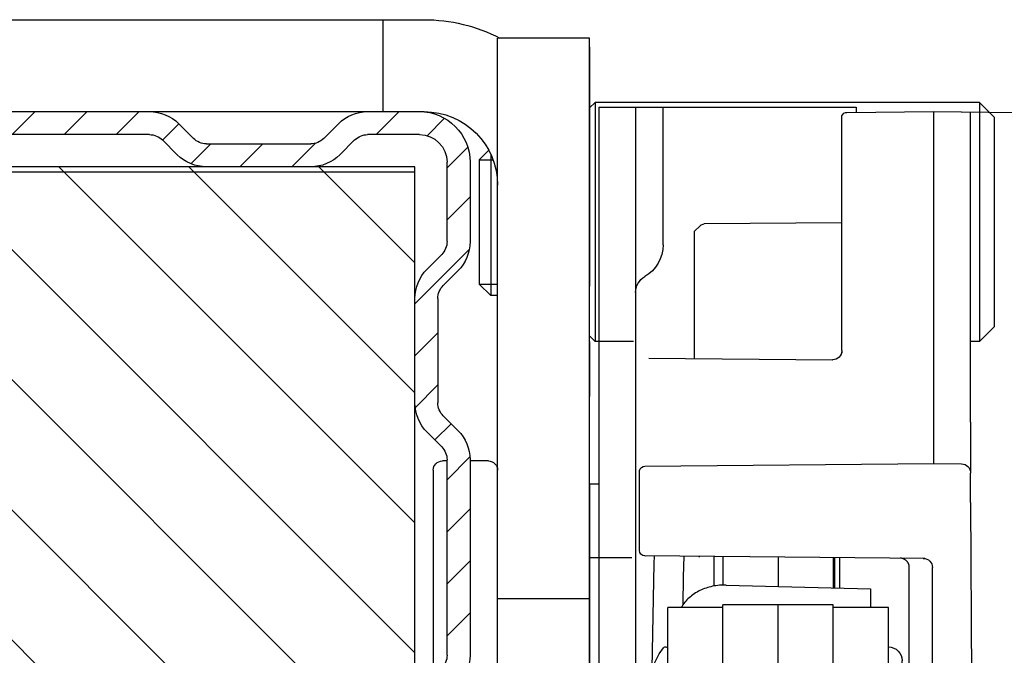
# Model space of a CAD drawing. Header units: millimetres. Extents: x 22865 to 60762, y -18816 to 15611.
# Tile 255 of 256: x 36593.77 to 36599.12, y 5360.25 to 5363.71. Entities that reach past the tile are written whole.
import ezdxf

# ---------------------------------------------------------------- set-up
doc = ezdxf.new("R2010")
doc.units = ezdxf.units.MM
doc.linetypes.add('CENTER_3', pattern=[22, 13, -3, 3, -3])
for name, color, linetype in [('1', 7, 'Continuous'), ('bramy przemyslowe', 5, 'Continuous'), ('BRO0010100220_PBL6', 7, 'Continuous'), ('BRO0010100773_PBL1', 7, 'Continuous'), ('BRO0010100774_PBL7', 7, 'Continuous'), ('BRO0010100815_PBL2', 7, 'Continuous'), ('BRO0010101580_PBL5', 7, 'Continuous'), ('BRO0010101582_PBL12', 7, 'Continuous'), ('BRO0010101584_PBL10', 7, 'Continuous'), ('BRO0010101584_PBL11', 7, 'Continuous'), ('BRO0010101585_ABL4', 7, 'Continuous'), ('BRO0010102185_PBL3', 7, 'Continuous'), ('BRO0010102342_PBL4', 7, 'Continuous'), ('BRO0010102390_PBL0', 7, 'Continuous'), ('BRO0010102615_PBL14', 7, 'Continuous'), ('BRO0010102615_PBL15', 7, 'Continuous'), ('BRO0010102658_PBL8', 7, 'Continuous'), ('DIN_912-M8X20_PBL1', 7, 'Continuous'), ('WYMIARY', 6, 'Continuous'), ('Z3047154_PBL3', 7, 'Continuous')]:
    doc.layers.add(name, color=color, linetype=linetype)
doc.styles.add('1-100', font='simplex.shx', dxfattribs={"width": 0.8, "height": 15})
doc.dimstyles.new('1-100', dxfattribs={"dimscale": 0.5, "dimtxt": 100, "dimasz": 1, "dimexe": 0.18, "dimexo": 0.0625, "dimgap": 5, "dimtad": 1, "dimdec": 1, "dimzin": 0, "dimdsep": 46, "dimtxsty": '1-100', "dimblk1": 'K', "dimblk2": 'K', "dimsah": 1, "dimcen": 0.09, "dimse1": 1, "dimse2": 1, "dimadec": 0, "dimazin": 0, "dimtfac": 1, "dimtdec": 1, "dimtofl": 0, "dimtmove": 0, "dimatfit": 3, "dimldrblk": 'K', "dimfxl": 0, "dimtolj": 1, "dimtzin": 0, "dimarcsym": 0})

# ---------------------------------------------------------------- blocks, each defined once
blk = doc.blocks.new('K')
for p, q in [((0, -19.11411989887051), (0, 19.11411989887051)), ((-19.11411989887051, 0), (19.11411989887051, 0))]:
    blk.add_line(p, q)
blk.add_circle((0, 0), 2.016107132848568)
blk = doc.blocks.new('*D791')
at = {"layer": 'WYMIARY', "color": 0, "lineweight": -2}
blk.add_line((36244.71645047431, 5384.614779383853), (36593.71645047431, 5384.614779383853), dxfattribs=at)
at = {"layer": 'WYMIARY', "color": 0, "linetype": 'ByBlock', "lineweight": -2, "xscale": 0.5, "yscale": 0.5, "zscale": 0.5, "rotation": 180}
blk.add_blockref('K', (36244.21645047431, 5384.614779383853), dxfattribs=at)
at = {"layer": 'WYMIARY', "color": 0, "linetype": 'ByBlock', "lineweight": -2, "xscale": 0.5, "yscale": 0.5, "zscale": 0.5}
blk.add_blockref('K', (36594.21645047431, 5384.614779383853), dxfattribs=at)
at = {"layer": 'WYMIARY', "color": 0, "insert": (36390.6051721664, 5394.614779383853), "char_height": 15, "attachment_point": 5, "style": '1-100'}
blk.add_mtext('\\A1;350.0', dxfattribs=at)
blk = doc.blocks.new('AS001-Aufsetzstück', base_point=(8795.809777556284, 7791.250453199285))
at = {"layer": 'BRO0010102185_PBL3', "color": 2, "linetype": 'Continuous'}
for p, q in [((9043.19311511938, 6887.916285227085), (8984.19311511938, 6887.916285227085)), ((8986.409929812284, 6882.916285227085), (8986.409929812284, 6887.916285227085)), ((8975.19311511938, 6886.916285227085), (8980.19311511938, 6886.916285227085)), ((8975.19311511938, 6834.416285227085), (8975.19311511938, 6886.916285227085)), ((8980.19311511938, 6834.416285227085), (8980.19311511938, 6886.916285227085)), ((9043.19311511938, 6882.916285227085), (8984.19311511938, 6882.916285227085)), ((8975.19311511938, 6856.416285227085), (8980.19311511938, 6856.416285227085))]:
    blk.add_line(p, q, dxfattribs=at)
for radius, end in [(9, 117.2218212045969), (4, 180)]:
    blk.add_arc((8984.19311511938, 6878.916285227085), radius, 90, end, dxfattribs=at)
at = {"layer": 'BRO0010102342_PBL4', "color": 2, "linetype": 'Continuous'}
for p, q in [((8980.69311511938, 6863.916285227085), (8981.69311511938, 6863.916285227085)), ((8982.94311511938, 6863.916285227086), (8983.19311511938, 6863.916285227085)), ((8983.69311511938, 6863.416151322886), (8983.69311511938, 6852.184085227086)), ((8975.19311511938, 6858.666285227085), (8972.89264453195, 6858.666285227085))]:
    blk.add_line(p, q, dxfattribs=at)
for centre, start, end in [((8980.69311511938, 6863.416285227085), 90, 180), ((8983.19311511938, 6863.416285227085), 0, 90)]:
    blk.add_arc(centre, 0.5, start, end, dxfattribs=at)
at = {"layer": 'BRO0010102390_PBL0', "color": 2, "linetype": 'CENTER_3'}
blk.add_line((8975.19311511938, 6886.416285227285), (8975.19311511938, 6867.416285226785), dxfattribs=at)
at = {"layer": 'BRO0010102390_PBL0', "color": 2, "linetype": 'Continuous'}
for p, q in [((8964.586892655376, 6883.416285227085), (8974.893115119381, 6883.416285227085)), ((8974.893115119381, 6883.416285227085), (8974.893115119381, 6870.416285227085)), ((8974.89311512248, 6883.416285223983), (8975.193115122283, 6883.116285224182)), ((8972.807920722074, 6870.416285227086), (8974.893115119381, 6870.416285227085)), ((8974.89311512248, 6870.416285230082), (8975.193115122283, 6870.716285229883))]:
    blk.add_line(p, q, dxfattribs=at)
at = {"layer": 'DIN_912-M8X20_PBL1', "color": 2, "linetype": 'Continuous'}
for p, q in [((8953.193115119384, 6882.616285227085), (8953.993115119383, 6883.416285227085)), ((8953.993115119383, 6883.416285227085), (8953.993115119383, 6870.416285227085)), ((8953.993115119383, 6883.416285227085), (8964.586892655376, 6883.416285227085)), ((8953.193115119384, 6882.616285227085), (8953.193115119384, 6871.216285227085)), ((8980.56811511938, 6880.606211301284), (8980.56811511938, 6872.916285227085)), ((8981.19311511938, 6880.291285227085), (8980.671548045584, 6880.812852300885)), ((8981.19311511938, 6880.291285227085), (8980.438631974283, 6880.291285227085)), ((8981.19311511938, 6880.291285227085), (8981.19311511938, 6873.541285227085)), ((8981.19311511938, 6873.541285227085), (8980.19311511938, 6873.541285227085)), ((8981.19311511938, 6873.541285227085), (8980.56811511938, 6872.916285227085)), ((8980.19311511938, 6872.916285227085), (8980.56811511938, 6872.916285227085)), ((8953.193115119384, 6871.216285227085), (8953.993115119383, 6870.416285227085)), ((8953.993115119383, 6870.416285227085), (8954.472087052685, 6870.416285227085))]:
    blk.add_line(p, q, dxfattribs=at)
blk = doc.blocks.new('Fangvorrichtung-L_feste-Rolle', base_point=(3261.923091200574, 8217.323791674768))
at = {"layer": '1', "color": 2, "linetype": 'Continuous'}
for p, q in [((3474.345640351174, 7596.597885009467), (3474.345640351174, 7589.693527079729)), ((3459.327602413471, 7586.625206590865), (3459.319907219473, 7587.353501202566)), ((3461.395934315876, 7565.612138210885), (3461.395934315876, 7578.327828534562)), ((3463.492728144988, 7550.143040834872), (3463.339538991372, 7550.141703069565))]:
    blk.add_line(p, q, dxfattribs=at)
blk.add_arc((3457.187277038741, 7553.128598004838), 0.4649686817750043, 81.56627017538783, 202.6024370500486, dxfattribs=at)
at = {"layer": 'BRO0010100220_PBL6', "color": 2, "linetype": 'Continuous'}
for p, q in [((3466.440935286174, 7577.218726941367), (3466.440935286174, 7578.867428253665)), ((3461.940935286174, 7547.923484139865), (3461.940935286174, 7550.130771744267)), ((3466.440935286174, 7547.923484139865), (3466.440935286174, 7549.359165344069)), ((3462.240935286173, 7547.623484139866), (3466.140935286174, 7547.623484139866))]:
    blk.add_line(p, q, dxfattribs=at)
for centre, radius, start, end in [((3462.240935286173, 7547.923484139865), 0.2999999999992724, 180, 270), ((3466.140935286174, 7547.923484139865), 0.2999999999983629, 270, 0)]:
    blk.add_arc(centre, radius, start, end, dxfattribs=at)
at = {"layer": 'BRO0010100773_PBL1', "color": 2, "linetype": 'Continuous'}
for p, q in [((3465.540935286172, 7603.373484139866), (3465.540935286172, 7603.086772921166)), ((3479.540935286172, 7603.373484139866), (3465.540935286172, 7603.373484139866)), ((3476.040935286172, 7595.884170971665), (3476.040935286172, 7603.373484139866)), ((3477.540935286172, 7603.373484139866), (3477.540935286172, 7563.623484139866)), ((3479.540935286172, 7603.373484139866), (3479.540935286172, 7550.976331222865)), ((3473.290935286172, 7578.927205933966), (3473.290935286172, 7577.317457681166)), ((3479.540935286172, 7563.623484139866), (3467.540935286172, 7563.623484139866)), ((3478.250588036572, 7559.178518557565), (3479.033260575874, 7559.966335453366)), ((3462.540935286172, 7558.623484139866), (3462.540935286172, 7551.225246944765)), ((3477.64650809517, 7554.897385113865), (3477.646520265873, 7557.635549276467)), ((3479.54093535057, 7554.555527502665), (3479.540935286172, 7555.262806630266)), ((3477.977358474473, 7553.908143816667), (3477.977691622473, 7553.907982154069)), ((3478.540935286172, 7553.873484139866), (3478.032585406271, 7553.873484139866)), ((3484.818852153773, 7553.608250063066), (3480.799805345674, 7552.531349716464)), ((3484.818852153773, 7553.608250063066), (3485.336490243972, 7551.676398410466)), ((3485.336490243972, 7551.676398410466), (3479.540935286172, 7550.123484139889)), ((3479.540935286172, 7550.614635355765), (3479.540935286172, 7550.123484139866)), ((3464.094477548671, 7550.001846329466), (3475.089994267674, 7548.557548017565)), ((3479.005036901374, 7550.123484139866), (3479.540935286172, 7550.123484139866))]:
    blk.add_line(p, q, dxfattribs=at)
for points in [[(3479.033216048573, 7559.966290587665), (3479.165572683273, 7560.113299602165), (3479.276371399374, 7560.264583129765), (3479.365394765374, 7560.416833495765), (3479.435139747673, 7560.570831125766), (3479.486950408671, 7560.726947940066), (3479.521311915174, 7560.884420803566), (3479.538634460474, 7561.043134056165), (3479.540934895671, 7561.125215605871)], [(3477.657204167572, 7557.980848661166), (3477.661425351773, 7558.034874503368), (3477.678143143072, 7558.156620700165), (3477.705194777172, 7558.279154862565), (3477.742462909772, 7558.400909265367), (3477.789485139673, 7558.520612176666), (3477.845489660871, 7558.637179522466), (3477.909126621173, 7558.74916504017), (3477.979392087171, 7558.856312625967), (3478.054884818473, 7558.957944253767), (3478.134375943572, 7559.053808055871), (3478.216617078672, 7559.143693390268), (3478.250710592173, 7559.178642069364)], [(3477.646520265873, 7557.635549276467), (3477.647305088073, 7557.721125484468), (3477.649308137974, 7557.806465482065), (3477.652521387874, 7557.891553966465), (3477.657203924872, 7557.980844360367)], [(3477.977358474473, 7553.908143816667), (3477.976538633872, 7553.908597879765), (3477.967898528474, 7553.914096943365), (3477.950814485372, 7553.927335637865), (3477.927205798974, 7553.949366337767), (3477.898811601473, 7553.980909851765), (3477.867236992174, 7554.022410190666), (3477.834024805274, 7554.073996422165), (3477.800518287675, 7554.135690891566), (3477.767986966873, 7554.207283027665), (3477.737478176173, 7554.288652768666), (3477.709997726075, 7554.379529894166), (3477.686412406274, 7554.479741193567), (3477.667577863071, 7554.589036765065), (3477.65429068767, 7554.707204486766), (3477.647351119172, 7554.834049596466), (3477.646508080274, 7554.897324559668)], [(3478.060504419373, 7553.873730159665), (3478.057097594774, 7553.874813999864), (3478.033609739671, 7553.883281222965), (3477.999645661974, 7553.897672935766), (3477.977691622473, 7553.907982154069)], [(3479.545671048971, 7553.400058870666), (3479.54206969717, 7553.449645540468), (3479.540935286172, 7553.497261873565)], [(3480.799805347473, 7552.531349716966), (3480.754036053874, 7552.520232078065), (3480.685573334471, 7552.507777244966), (3480.616989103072, 7552.500158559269), (3480.557255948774, 7552.49739517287)]]:
    blk.add_lwpolyline(points, dxfattribs=at)
for centre, radius, start, end in [((3478.040935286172, 7595.884147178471), 2, 180, 240.0000000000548), ((3476.540935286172, 7593.286070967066), 1, 0, 60.00000000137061), ((3467.540935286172, 7558.623484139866), 5, 90, 180), ((3476.540935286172, 7564.087585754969), 1.000000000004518, 332.318671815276, 0), ((3478.032572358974, 7553.058024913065), 0.8154592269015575, 88.04179928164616, 89.99908327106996), ((3478.540935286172, 7552.873484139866), 1, 0, 90), ((3480.540935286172, 7553.497261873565), 1, 180, 284.9999999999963), ((3480.540935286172, 7553.497261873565), 0.9999999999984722, 267.9373187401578, 273.3333333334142), ((3481.236496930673, 7550.858297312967), 1.728668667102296, 110.4718996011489, 112.5268347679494), ((3481.260617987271, 7550.793436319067), 1.797869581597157, 107.5312585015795, 110.4691162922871), ((3480.540935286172, 7553.497261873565), 1.000000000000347, 278.3810659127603, 278.8377023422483), ((3480.815884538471, 7552.201204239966), 0.3215232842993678, 106.1949395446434, 107.5276215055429), ((3476.189779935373, 7556.945239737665), 8.459485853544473, 262.530049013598, 265.6010792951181), ((3475.779601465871, 7551.624449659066), 3.122909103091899, 265.6169357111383, 277.850182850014)]:
    blk.add_arc(centre, radius, start, end, dxfattribs=at)
for points in [[(3480.574216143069, 7552.45506890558), (3480.462867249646, 7552.403918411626), (3480.355639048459, 7552.34443417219), (3480.259094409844, 7552.280797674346), (3480.167952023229, 7552.20978941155), (3480.088899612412, 7552.137507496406), (3480.014712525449, 7552.060104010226), (3479.9504619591, 7551.98510303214), (3479.891314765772, 7551.906151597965)], [(3480.756760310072, 7552.517728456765), (3480.741432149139, 7552.514050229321), (3480.726209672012, 7552.509968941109)], [(3480.895396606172, 7552.556963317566), (3480.82662102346, 7552.535485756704), (3480.756760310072, 7552.517728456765)], [(3479.891314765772, 7551.906151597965), (3479.819192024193, 7551.792691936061), (3479.755876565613, 7551.674009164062), (3479.705622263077, 7551.561179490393), (3479.662300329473, 7551.445556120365)], [(3479.662300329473, 7551.445556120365), (3479.640026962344, 7551.377311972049), (3479.619846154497, 7551.308402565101), (3479.574731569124, 7551.11658219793), (3479.543546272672, 7550.922014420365)], [(3463.23520017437, 7550.251115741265), (3463.083235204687, 7550.335560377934), (3462.941193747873, 7550.436069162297), (3462.823524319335, 7550.54312208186), (3462.721543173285, 7550.665015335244), (3462.643607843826, 7550.792946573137), (3462.586336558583, 7550.931406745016), (3462.552200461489, 7551.076700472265), (3462.540935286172, 7551.225246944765)], [(3479.005036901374, 7550.123484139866), (3479.064963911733, 7550.209956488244), (3479.123483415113, 7550.297390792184), (3479.175825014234, 7550.378375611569), (3479.226873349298, 7550.460179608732), (3479.271040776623, 7550.533453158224), (3479.31411579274, 7550.607376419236), (3479.349899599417, 7550.670794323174), (3479.384894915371, 7550.734642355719), (3479.412459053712, 7550.786186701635), (3479.439667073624, 7550.837940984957), (3479.459587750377, 7550.87607743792), (3479.479770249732, 7550.914026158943), (3479.487221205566, 7550.92762083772), (3479.494938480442, 7550.941116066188), (3479.500942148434, 7550.951011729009), (3479.507237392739, 7550.960606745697), (3479.511705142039, 7550.966681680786), (3479.516990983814, 7550.972377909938), (3479.520519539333, 7550.97510979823), (3479.524528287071, 7550.976329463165)], [(3479.524528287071, 7550.976329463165), (3479.528415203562, 7550.974499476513), (3479.531179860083, 7550.970537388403), (3479.532664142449, 7550.966900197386), (3479.533635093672, 7550.963280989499), (3479.534703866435, 7550.958254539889), (3479.535605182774, 7550.953122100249), (3479.53734973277, 7550.938652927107), (3479.5383395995, 7550.92417118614), (3479.539249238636, 7550.904035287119), (3479.5398629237, 7550.883865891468), (3479.540712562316, 7550.827000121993), (3479.540867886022, 7550.770147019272), (3479.5409148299, 7550.692393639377), (3479.540935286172, 7550.614635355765)], [(3464.094477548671, 7550.001846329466), (3463.864679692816, 7550.040442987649), (3463.638292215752, 7550.096374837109), (3463.433196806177, 7550.16488879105), (3463.23520017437, 7550.251115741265)], [(3476.206138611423, 7548.53080660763), (3476.632927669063, 7548.609649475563), (3477.05098723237, 7548.727634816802), (3477.445436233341, 7548.880405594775), (3477.823009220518, 7549.070761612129), (3478.166390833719, 7549.289736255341), (3478.484997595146, 7549.543640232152), (3478.761814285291, 7549.818924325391), (3479.005036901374, 7550.123484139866)]]:
    blk.add_spline(points, degree=3, dxfattribs=at)
at = {"layer": 'BRO0010100774_PBL7', "color": 2, "linetype": 'Continuous'}
for p, q in [((3459.814872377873, 7603.109250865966), (3456.916058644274, 7603.083826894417)), ((3456.916058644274, 7553.501724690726), (3456.916058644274, 7603.083826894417)), ((3459.319907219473, 7587.353501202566), (3459.319907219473, 7603.105904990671)), ((3461.334267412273, 7603.123484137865), (3459.829911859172, 7603.110355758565)), ((3461.334267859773, 7603.123484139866), (3459.829912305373, 7603.110355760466)), ((3461.318256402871, 7583.982675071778), (3461.318256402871, 7603.12362363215)), ((3466.044895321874, 7603.082445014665), (3461.334267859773, 7603.123484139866)), ((3466.319322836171, 7590.127866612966), (3466.319322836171, 7602.897534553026)), ((3466.323413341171, 7597.080810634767), (3473.80634821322, 7597.015507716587)), ((3474.015897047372, 7596.927631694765), (3474.345640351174, 7596.597885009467)), ((3466.823706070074, 7589.627885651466), (3466.819257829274, 7589.627866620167)), ((3476.815207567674, 7589.715078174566), (3466.823706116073, 7589.627885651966)), ((3459.327915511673, 7586.241962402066), (3459.327602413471, 7586.625206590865)), ((3459.327912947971, 7586.241962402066), (3459.326433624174, 7583.545971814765)), ((3461.31921710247, 7583.982666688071), (3459.814903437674, 7583.969538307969)), ((3477.034955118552, 7583.845520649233), (3461.31921710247, 7583.982666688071)), ((3459.319907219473, 7583.448652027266), (3459.319907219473, 7583.470192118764)), ((3459.317449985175, 7581.874739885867), (3459.249134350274, 7565.313819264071)), ((3461.809870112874, 7578.827809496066), (3477.036805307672, 7578.960518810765)), ((3474.107585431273, 7578.934338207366), (3474.040022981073, 7578.934338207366)), ((3477.036805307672, 7578.960518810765), (3477.016773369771, 7578.960518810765)), ((3459.249134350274, 7565.313819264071), (3459.248083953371, 7565.200867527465)), ((3459.735492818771, 7565.610355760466), (3461.239842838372, 7565.623484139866)), ((3461.239842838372, 7565.623484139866), (3473.91558418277, 7565.512864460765)), ((3474.126940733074, 7565.423148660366), (3474.131920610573, 7565.423148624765)), ((3474.45877716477, 7565.09053527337), (3474.131920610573, 7565.423148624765)), ((3474.458796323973, 7565.090525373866), (3474.13195320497, 7565.423132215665)), ((3459.236298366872, 7564.848465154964), (3459.23415209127, 7564.259597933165)), ((3459.238669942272, 7565.067011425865), (3459.236298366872, 7564.848465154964)), ((3459.239052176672, 7565.093711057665), (3459.238669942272, 7565.067011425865)), ((3459.239307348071, 7565.106727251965), (3459.239052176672, 7565.093711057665)), ((3459.239507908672, 7565.114717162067), (3459.239307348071, 7565.106727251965)), ((3459.239770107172, 7565.122903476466), (3459.239507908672, 7565.114717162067)), ((3474.545390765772, 7564.871290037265), (3474.54524136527, 7564.877679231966)), ((3474.545663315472, 7564.856048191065), (3474.545390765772, 7564.871290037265)), ((3474.54599090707, 7564.830803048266), (3474.545663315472, 7564.856048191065)), ((3474.546649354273, 7564.753999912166), (3474.54599090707, 7564.830803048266)), ((3474.549729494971, 7563.765841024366), (3474.546649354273, 7564.753999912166)), ((3459.23415209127, 7564.259597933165), (3459.253895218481, 7550.60876053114)), ((3474.549729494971, 7563.765841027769), (3474.549728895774, 7563.765090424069)), ((3474.550039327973, 7563.623551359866), (3474.549728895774, 7563.765090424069)), ((3459.249560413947, 7553.605940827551), (3457.255471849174, 7553.588538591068)), ((3456.758020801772, 7552.949894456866), (3456.756345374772, 7552.411310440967)), ((3456.756345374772, 7552.411310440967), (3456.758326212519, 7550.084230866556)), ((3463.339538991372, 7550.141703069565), (3456.758326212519, 7550.084230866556))]:
    blk.add_line(p, q, dxfattribs=at)
for points in [[(3462.655850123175, 7578.35750460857), (3462.655881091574, 7578.358583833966), (3462.655963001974, 7578.360921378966), (3462.656133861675, 7578.364839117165), (3462.656450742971, 7578.370599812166), (3462.656992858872, 7578.378371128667), (3462.65790082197, 7578.388609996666), (3462.659254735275, 7578.400717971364), (3462.661158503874, 7578.414458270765), (3462.663652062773, 7578.429274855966), (3462.666709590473, 7578.444558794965), (3462.670384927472, 7578.460307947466), (3462.674687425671, 7578.476346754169), (3462.679640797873, 7578.492605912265), (3462.685245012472, 7578.508965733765), (3462.691526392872, 7578.525406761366), (3462.698500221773, 7578.541880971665), (3462.706182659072, 7578.558348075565), (3462.714586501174, 7578.574764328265), (3462.723721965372, 7578.591085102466), (3462.733596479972, 7578.607264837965)], [(3462.733596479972, 7578.607264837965), (3462.744214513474, 7578.62325713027), (3462.75557756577, 7578.639015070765), (3462.767683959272, 7578.654491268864), (3462.780528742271, 7578.669638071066), (3462.794104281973, 7578.684408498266), (3462.808399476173, 7578.698755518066), (3462.823400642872, 7578.712633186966), (3462.839090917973, 7578.725996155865), (3462.855449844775, 7578.738799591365), (3462.872453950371, 7578.750999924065), (3462.890076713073, 7578.762554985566), (3462.908288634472, 7578.773424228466), (3462.927057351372, 7578.783568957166), (3462.946347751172, 7578.792952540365), (3462.966122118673, 7578.801540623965), (3462.98634029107, 7578.809301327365), (3463.006959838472, 7578.816205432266), (3463.027936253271, 7578.822226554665), (3463.049223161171, 7578.827341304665)], [(3463.049223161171, 7578.827341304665), (3463.070772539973, 7578.831529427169), (3463.092534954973, 7578.834773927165), (3463.114459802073, 7578.837061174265)], [(3463.114459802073, 7578.837061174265), (3463.136495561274, 7578.838380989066), (3463.151000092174, 7578.838718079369)], [(3459.735492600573, 7565.610355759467), (3459.728844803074, 7565.610253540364), (3459.702381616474, 7565.608968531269), (3459.676212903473, 7565.606307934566), (3459.650413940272, 7565.602310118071), (3459.625056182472, 7565.597017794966), (3459.600207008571, 7565.590477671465), (3459.575929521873, 7565.582740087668), (3459.552282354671, 7565.573858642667), (3459.529319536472, 7565.563889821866), (3459.507090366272, 7565.552892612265), (3459.485639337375, 7565.540928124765), (3459.465006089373, 7565.528059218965), (3459.445225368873, 7565.514350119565), (3459.426327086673, 7565.499866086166), (3459.408336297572, 7565.484673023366), (3459.391273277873, 7565.468837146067), (3459.375153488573, 7565.452424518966), (3459.359988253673, 7565.435501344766), (3459.345784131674, 7565.418132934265), (3459.332543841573, 7565.400384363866), (3459.320265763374, 7565.382319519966), (3459.308943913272, 7565.364000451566), (3459.298572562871, 7565.345495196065), (3459.28912619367, 7565.326839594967), (3459.280563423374, 7565.308027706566), (3459.272920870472, 7565.289233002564), (3459.266194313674, 7565.270581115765), (3459.260372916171, 7565.252222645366), (3459.255430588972, 7565.234314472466), (3459.251312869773, 7565.216957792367), (3459.247936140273, 7565.200130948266), (3459.245302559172, 7565.184317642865), (3459.243335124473, 7565.169792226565), (3459.241961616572, 7565.157085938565), (3459.241096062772, 7565.146993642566), (3459.240539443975, 7565.138878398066), (3459.240188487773, 7565.132586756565), (3459.239950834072, 7565.127476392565), (3459.239770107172, 7565.122903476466)], [(3474.032578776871, 7565.490114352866), (3473.995618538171, 7565.502648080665), (3473.957312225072, 7565.510282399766), (3473.920567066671, 7565.512864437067)], [(3474.13195337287, 7565.423132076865), (3474.100004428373, 7565.451327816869), (3474.067568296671, 7565.472907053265), (3474.032578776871, 7565.490114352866)], [(3474.54524136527, 7564.877679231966), (3474.545066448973, 7564.883682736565), (3474.544959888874, 7564.886704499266), (3474.54482250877, 7564.890053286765), (3474.544636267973, 7564.893863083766), (3474.544346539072, 7564.898689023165), (3474.543854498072, 7564.905126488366), (3474.543039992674, 7564.913318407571), (3474.541678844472, 7564.923778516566), (3474.539620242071, 7564.935987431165), (3474.53671093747, 7564.949599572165), (3474.532790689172, 7564.964390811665), (3474.527730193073, 7564.980082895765), (3474.521450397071, 7564.996349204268), (3474.513935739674, 7565.012836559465), (3474.505163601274, 7565.029324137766), (3474.495168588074, 7565.045559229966), (3474.484015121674, 7565.061322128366), (3474.471808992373, 7565.076406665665), (3474.458796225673, 7565.090525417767)]]:
    blk.add_lwpolyline(points, dxfattribs=at)
for centre, radius, start, end in [((3466.042260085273, 7602.782440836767), 0.3000172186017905, 22.55832458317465, 89.49672682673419), ((3473.803729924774, 7596.71548311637), 0.3000360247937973, 44.99721786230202, 89.49999743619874), ((3466.819332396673, 7590.127876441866), 0.5000095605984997, 180.0011262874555, 269.9914543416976), ((3466.823394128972, 7590.127845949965), 0.4999813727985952, 179.9976321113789, 270.000004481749), ((3459.819141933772, 7583.470321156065), 0.4992331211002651, 90.48643406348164, 180.0876605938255), ((2988.947159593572, 7583.395326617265), 470.3727532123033, 359.8145284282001, 0.006495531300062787), ((3477.025568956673, 7583.545555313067), 0.3001121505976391, 12.55068660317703, 88.2077527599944), ((2250.277848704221, 7577.632194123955), 1227.055225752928, 0.07680452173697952, 0.2791631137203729), ((3477.034170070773, 7579.260522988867), 0.3000172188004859, 270.5032732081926, 359.997020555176), ((3461.895924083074, 7578.327830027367), 0.4999897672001, 90.51115822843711, 180.0001710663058), ((3463.155322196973, 7578.343638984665), 0.4950979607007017, 90.50016845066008, 91.19838706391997), ((3474.104996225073, 7579.230506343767), 0.2961794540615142, 270.5008871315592, 271.9843434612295), ((3473.912983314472, 7565.212917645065), 0.2999580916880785, 44.49668196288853, 89.50319511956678), ((3473.918317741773, 7565.213914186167), 0.2989004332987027, 44.51639742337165, 89.48504204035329), ((3459.704482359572, 7564.924990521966), 0.4674762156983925, 172.3215359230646, 179.263083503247), ((3474.243536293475, 7564.879307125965), 0.3015724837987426, 29.66897744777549, 44.46090958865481), ((3474.245145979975, 7564.880405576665), 0.2996304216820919, 14.61969254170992, 29.63828298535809), ((3474.243236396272, 7564.880060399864), 0.3015653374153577, 0.03839667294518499, 14.59157679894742), ((3459.751800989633, 7550.610871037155), 0.4979097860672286, 180.2498415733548, 269.7254346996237)]:
    blk.add_arc(centre, radius, start, end, dxfattribs=at)
for points in [[(3466.703883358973, 7577.226776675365), (3466.70452832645, 7577.451046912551), (3466.705210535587, 7577.675317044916), (3466.707235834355, 7578.272933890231), (3466.709647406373, 7578.870549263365)], [(3462.654459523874, 7565.610131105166), (3462.653655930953, 7567.21533103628), (3462.653202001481, 7568.820531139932), (3462.653872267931, 7573.590046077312), (3462.657754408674, 7578.359559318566)], [(3474.544801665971, 7564.880262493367), (3474.544940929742, 7564.880092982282), (3474.544925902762, 7564.879719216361), (3474.544938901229, 7564.878788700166), (3474.545050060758, 7564.878073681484), (3474.545150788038, 7564.876761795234), (3474.545174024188, 7564.875330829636), (3474.54522514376, 7564.873385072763), (3474.545297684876, 7564.871494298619), (3474.545449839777, 7564.866049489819), (3474.545543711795, 7564.860546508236), (3474.545667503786, 7564.852888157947), (3474.545787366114, 7564.845254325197), (3474.545917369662, 7564.835466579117), (3474.546027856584, 7564.825669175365), (3474.546150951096, 7564.813759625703), (3474.546264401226, 7564.801853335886), (3474.546385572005, 7564.787867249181), (3474.54649623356, 7564.773879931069), (3474.546613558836, 7564.757863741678), (3474.546722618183, 7564.74184789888), (3474.546954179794, 7564.703942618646), (3474.547156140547, 7564.666036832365), (3474.547369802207, 7564.620706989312), (3474.547559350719, 7564.575377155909), (3474.547753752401, 7564.523204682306), (3474.547927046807, 7564.471032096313), (3474.548100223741, 7564.412692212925), (3474.54825461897, 7564.354352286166)]]:
    blk.add_spline(points, degree=3, dxfattribs=at)
at = {"layer": 'BRO0010100815_PBL2', "color": 2, "linetype": 'Continuous'}
for p, q in [((3480.040935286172, 7582.873484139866), (3479.540935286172, 7582.873484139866)), ((3480.040935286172, 7582.873261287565), (3480.040935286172, 7557.373706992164)), ((3480.040935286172, 7557.373484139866), (3479.540935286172, 7557.373484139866))]:
    blk.add_line(p, q, dxfattribs=at)
at = {"layer": 'BRO0010101580_PBL5', "color": 2, "linetype": 'Continuous'}
for p, q in [((3463.790935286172, 7576.156447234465), (3466.790935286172, 7576.156447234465)), ((3463.790935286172, 7565.601221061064), (3463.790935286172, 7576.156390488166)), ((3465.790935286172, 7549.359165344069), (3466.790935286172, 7549.359165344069))]:
    blk.add_line(p, q, dxfattribs=at)
blk.add_arc((3465.790935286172, 7551.359165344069), 2.000000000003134, 224.129740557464, 270, dxfattribs=at)
at = {"layer": 'BRO0010101582_PBL12', "color": 2, "linetype": 'Continuous'}
for p, q in [((3472.790935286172, 7576.156447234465), (3475.790935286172, 7576.156447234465)), ((3475.790935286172, 7564.934742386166), (3475.790935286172, 7576.156390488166)), ((3474.543617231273, 7564.907512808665), (3475.790935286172, 7564.907512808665)), ((3475.790935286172, 7563.623484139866), (3475.790935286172, 7564.907423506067))]:
    blk.add_line(p, q, dxfattribs=at)
at = {"layer": 'BRO0010101584_PBL10', "color": 2, "linetype": 'Continuous'}
for p, q in [((3469.790935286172, 7578.896662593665), (3469.790935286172, 7577.302942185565)), ((3472.790935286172, 7578.922842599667), (3472.790935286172, 7577.372684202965)), ((3469.790935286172, 7576.298955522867), (3472.790935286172, 7576.298955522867)), ((3469.790935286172, 7565.548859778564), (3469.790935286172, 7576.298896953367)), ((3472.790935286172, 7565.522679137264), (3472.790935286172, 7576.298896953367))]:
    blk.add_line(p, q, dxfattribs=at)
at = {"layer": 'BRO0010101584_PBL11', "color": 2, "linetype": 'Continuous'}
for p, q in [((3466.790935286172, 7578.870482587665), (3466.790935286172, 7577.227525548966)), ((3469.790935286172, 7578.896662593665), (3469.790935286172, 7577.302942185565)), ((3466.790935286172, 7576.298955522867), (3469.790935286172, 7576.298955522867)), ((3466.790935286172, 7565.575040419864), (3466.790935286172, 7576.298896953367)), ((3469.790935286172, 7565.548859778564), (3469.790935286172, 7576.298896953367)), ((3466.790935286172, 7549.358924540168), (3468.989073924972, 7549.358924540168))]:
    blk.add_line(p, q, dxfattribs=at)
at = {"layer": 'BRO0010101585_ABL4', "color": 2, "linetype": 'CENTER_3'}
blk.add_line((3455.334658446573, 7570.123484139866), (3484.247212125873, 7570.123484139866), dxfattribs=at)
at = {"layer": 'BRO0010102615_PBL14', "color": 2, "linetype": 'Continuous'}
blk.add_line((3475.940618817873, 7565.110344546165), (3475.890935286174, 7565.110344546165), dxfattribs=at)
for centre, radius, start, end in [((3475.890935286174, 7565.010344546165), 0.1000000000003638, 90, 180), ((3475.940618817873, 7565.010344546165), 0.09999999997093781, 36.28745711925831, 90), ((3471.990935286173, 7562.110344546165), 4.999999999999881, 17.62095184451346, 36.28745708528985)]:
    blk.add_arc(centre, radius, start, end, dxfattribs=at)
at = {"layer": 'BRO0010102615_PBL15', "color": 2, "linetype": 'Continuous'}
for p, q in [((3475.940618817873, 7574.009368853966), (3475.890935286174, 7574.009368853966)), ((3463.040935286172, 7568.759559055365), (3463.040935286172, 7573.259178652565)), ((3475.940618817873, 7568.009368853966), (3475.890935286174, 7568.009368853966))]:
    blk.add_line(p, q, dxfattribs=at)
for centre, radius, start, end in [((3463.790935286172, 7573.259368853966), 0.75, 90, 180), ((3475.890935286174, 7573.909368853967), 0.0999999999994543, 90, 180), ((3475.940618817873, 7573.909368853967), 0.09999999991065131, 36.28745707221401, 90), ((3471.990935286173, 7571.009368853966), 5.000000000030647, 323.7125429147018, 36.28745708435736), ((3463.790935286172, 7568.759368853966), 0.75, 180, 270), ((3475.890935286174, 7568.109368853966), 0.1000000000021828, 180, 270), ((3475.940618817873, 7568.109368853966), 0.0999999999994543, 270, 323.7125428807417)]:
    blk.add_arc(centre, radius, start, end, dxfattribs=at)
at = {"layer": 'BRO0010102658_PBL8', "color": 2, "linetype": 'Continuous'}
for p, q in [((3478.894276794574, 7559.326147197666), (3478.894276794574, 7555.920821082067)), ((3477.807147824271, 7554.123484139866), (3477.857925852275, 7554.123484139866))]:
    blk.add_line(p, q, dxfattribs=at)
for centre, radius, start, end in [((3473.140935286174, 7557.623484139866), 6.000000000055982, 16.48576839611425, 20.24870213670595), ((3473.140935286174, 7557.623484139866), 5.999999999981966, 325.8470846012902, 343.5142316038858), ((3477.857925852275, 7554.423484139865), 0.2999999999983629, 270, 325.8470845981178)]:
    blk.add_arc(centre, radius, start, end, dxfattribs=at)
at = {"layer": 'Z3047154_PBL3', "color": 2, "linetype": 'Continuous'}
for p, q in [((3474.916453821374, 7578.943298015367), (3474.943375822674, 7577.823760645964)), ((3476.520059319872, 7578.541651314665), (3476.509853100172, 7578.955914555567)), ((3476.640320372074, 7572.840494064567), (3476.520059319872, 7578.541651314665)), ((3474.943375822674, 7577.823760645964), (3474.977541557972, 7576.280099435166)), ((3472.607670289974, 7577.373751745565), (3464.76726809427, 7577.17665282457)), ((3476.814020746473, 7563.926137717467), (3476.706617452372, 7569.356399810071)), ((3476.820528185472, 7563.623484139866), (3476.814020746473, 7563.926137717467))]:
    blk.add_line(p, q, dxfattribs=at)
for points in [[(3464.76726809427, 7577.17665282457), (3464.766589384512, 7577.17618980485), (3464.766191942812, 7577.175236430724), (3464.765575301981, 7577.173011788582), (3464.765190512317, 7577.171004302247), (3464.764687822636, 7577.167559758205), (3464.76426710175, 7577.163964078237), (3464.763800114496, 7577.159050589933), (3464.763423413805, 7577.15419319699), (3464.762593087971, 7577.140526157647), (3464.761981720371, 7577.126782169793), (3464.761350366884, 7577.108088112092), (3464.760878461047, 7577.089416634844), (3464.76043950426, 7577.066085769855), (3464.760126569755, 7577.04274282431), (3464.759877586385, 7577.015095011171), (3464.759733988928, 7576.987449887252), (3464.759672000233, 7576.955870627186), (3464.759701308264, 7576.924290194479), (3464.759823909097, 7576.889155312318), (3464.760028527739, 7576.854021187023), (3464.760743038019, 7576.774713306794), (3464.76175582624, 7576.695408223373), (3464.763162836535, 7576.607677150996), (3464.764845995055, 7576.519951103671), (3464.766877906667, 7576.428501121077), (3464.769178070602, 7576.337057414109), (3464.771711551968, 7576.246434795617), (3464.774499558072, 7576.155819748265)], [(3472.607670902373, 7577.373748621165), (3472.981378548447, 7577.361965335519), (3473.351818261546, 7577.30749648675), (3473.70480217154, 7577.212422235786), (3474.04325314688, 7577.074827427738), (3474.349036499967, 7576.901248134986), (3474.627564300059, 7576.686302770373), (3474.862868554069, 7576.439103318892), (3475.054342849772, 7576.157971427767)]]:
    blk.add_spline(points, degree=3, dxfattribs=at)
blk = doc.blocks.new('Endwinkel-Profil', base_point=(58048.38294622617, -47824.03092419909))
at = {"layer": '1', "linetype": 'Continuous'}
h = blk.add_hatch(dxfattribs=at)
h.set_pattern_fill('CUSTOM0', color=2, scale=2, angle=135, pattern_type=2)
h.set_pattern_definition([(135, (1.818989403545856e-12, 3.637978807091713e-12), (-2.220446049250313e-16, -2.82842712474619), [])])
edge = h.paths.add_edge_path()
edge.add_arc((30721.84732859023, -23327.40612161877), 0.999995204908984, 180.0006632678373, 225.0006632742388)
edge.add_line((30721.14023338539, -23328.11323319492), (30721.93833338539, -23328.91133319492))
edge.add_arc((30720.34732649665, -23330.50231656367), 2.250006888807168, 359.99957649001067, 44.999576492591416, ccw=False)
edge.add_line((30722.59733338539, -23330.50233319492), (30722.59733338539, -23336.17393319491))
edge.add_arc((30720.34732649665, -23336.17394982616), 2.250006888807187, 315.0004235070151, 0.00042350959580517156, ccw=False)
edge.add_line((30721.93833338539, -23337.76493319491), (30721.14023338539, -23338.56303319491))
edge.add_arc((30721.84732859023, -23339.27014477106), 0.9999952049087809, 134.9993367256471, 179.9993367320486)
edge.add_line((30720.84733338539, -23339.27013319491), (30720.84733338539, -23349.90613319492))
edge.add_arc((30721.84732859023, -23349.90612161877), 0.999995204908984, 180.0006632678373, 225.0006632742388)
edge.add_line((30721.14023338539, -23350.61323319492), (30721.93833338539, -23351.41133319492))
edge.add_arc((30720.34732649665, -23353.00231656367), 2.250006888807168, 359.99957649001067, 44.999576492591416, ccw=False)
edge.add_line((30722.59733338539, -23353.00233319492), (30722.59733338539, -23358.67393319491))
edge.add_arc((30720.34732649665, -23358.67394982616), 2.250006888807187, 315.0004235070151, 0.00042350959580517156, ccw=False)
edge.add_line((30721.93833338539, -23360.26493319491), (30721.14023338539, -23361.06303319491))
edge.add_arc((30721.84732859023, -23361.77014477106), 0.9999952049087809, 134.9993367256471, 179.9993367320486)
edge.add_line((30720.84733338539, -23361.77013319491), (30720.84733338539, -23366.08813319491))
edge.add_arc((30722.34733338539, -23366.08813319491), 1.5, 180, 270)
edge.add_line((30722.34733338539, -23367.58813319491), (30739.34733338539, -23367.58813319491))
edge.add_arc((30739.34733338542, -23367.08813319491), 0.5, 269.9999999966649, 89.99999999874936)
edge.add_line((30739.34733338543, -23366.58813319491), (30735.59733338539, -23366.58813319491))
edge.add_line((30735.59733338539, -23366.58813319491), (30735.59733338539, -23365.33813319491))
edge.add_line((30735.59733338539, -23365.33813319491), (30739.34733338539, -23365.33813319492))
edge.add_arc((30739.34733338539, -23367.08813319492), 1.749999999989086, 270, 90, ccw=False)
edge.add_line((30739.34733338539, -23368.83813319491), (30722.34733338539, -23368.83813319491))
edge.add_arc((30722.34733338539, -23366.08813319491), 2.75, 180, 270, ccw=False)
edge.add_line((30719.59733338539, -23366.08813319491), (30719.59733338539, -23361.77013319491))
edge.add_arc((30721.84734027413, -23361.77011656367), 2.250006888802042, 135.0004235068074, 180.0004235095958, ccw=False)
edge.add_line((30720.2563333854, -23360.17913319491), (30721.0544333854, -23359.38103319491))
edge.add_arc((30720.34733818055, -23358.67392161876), 0.9999952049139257, 314.9993367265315, 359.9993367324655)
edge.add_line((30721.34733338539, -23358.67393319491), (30721.34733338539, -23353.00233319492))
edge.add_arc((30720.34733818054, -23353.00234477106), 0.9999952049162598, 0.0006632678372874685, 45.00066327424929)
edge.add_line((30721.0544333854, -23352.29523319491), (30720.2563333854, -23351.49713319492))
edge.add_arc((30721.84734027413, -23349.90614982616), 2.25000688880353, 179.999576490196, 224.9995764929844, ccw=False)
edge.add_line((30719.59733338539, -23349.90613319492), (30719.59733338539, -23339.27013319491))
edge.add_arc((30721.84734027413, -23339.27011656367), 2.250006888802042, 135.0004235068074, 180.0004235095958, ccw=False)
edge.add_line((30720.2563333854, -23337.67913319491), (30721.0544333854, -23336.88103319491))
edge.add_arc((30720.34733818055, -23336.17392161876), 0.9999952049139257, 314.9993367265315, 359.9993367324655)
edge.add_line((30721.34733338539, -23336.17393319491), (30721.34733338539, -23330.50233319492))
edge.add_arc((30720.34733818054, -23330.50234477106), 0.9999952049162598, 0.0006632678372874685, 45.00066327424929)
edge.add_line((30721.0544333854, -23329.79523319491), (30720.2563333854, -23328.99713319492))
edge.add_arc((30721.84734027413, -23327.40614982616), 2.25000688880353, 179.999576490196, 224.9995764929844, ccw=False)
edge.add_line((30719.59733338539, -23327.40613319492), (30719.59733338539, -23323.08813319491))
edge.add_arc((30722.34733338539, -23323.08813319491), 2.75, 90, 180, ccw=False)
edge.add_line((30722.34733338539, -23320.33813319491), (30725.1653333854, -23320.33813319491))
edge.add_arc((30725.16535001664, -23322.58814008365), 2.250006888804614, 45.000423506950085, 90.00042350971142, ccw=False)
edge.add_line((30726.7563333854, -23320.99713319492), (30727.5544333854, -23321.79523319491))
edge.add_arc((30728.26154496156, -23321.08813799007), 0.9999952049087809, 224.9993367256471, 269.9993367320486)
edge.add_line((30728.2615333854, -23322.08813319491), (30733.93313338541, -23322.08813319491))
edge.add_arc((30733.93312180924, -23321.08813799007), 0.9999952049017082, 270.0006632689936, 315.0006632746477)
edge.add_line((30734.64023338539, -23321.79523319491), (30735.43833338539, -23320.99713319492))
edge.add_arc((30737.02931675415, -23322.58814008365), 2.25000688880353, 89.99957649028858, 134.9995764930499, ccw=False)
edge.add_line((30737.02933338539, -23320.33813319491), (30745.1653333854, -23320.33813319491))
edge.add_arc((30745.16535001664, -23322.58814008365), 2.250006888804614, 45.000423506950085, 90.00042350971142, ccw=False)
edge.add_line((30746.7563333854, -23320.99713319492), (30747.5544333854, -23321.79523319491))
edge.add_arc((30748.26154496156, -23321.08813799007), 0.9999952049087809, 224.9993367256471, 269.9993367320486)
edge.add_line((30748.2615333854, -23322.08813319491), (30753.93313338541, -23322.08813319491))
edge.add_arc((30753.93312180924, -23321.08813799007), 0.9999952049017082, 270.0006632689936, 315.0006632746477)
edge.add_line((30754.64023338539, -23321.79523319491), (30755.43833338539, -23320.99713319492))
edge.add_arc((30757.02931675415, -23322.58814008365), 2.25000688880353, 89.99957649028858, 134.9995764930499, ccw=False)
edge.add_line((30757.02933338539, -23320.33813319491), (30779.59733338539, -23320.33813319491))
edge.add_arc((30779.59733338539, -23321.83813319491), 1.5, 270, 90, ccw=False)
edge.add_line((30779.59733338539, -23323.33813319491), (30766.09733338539, -23323.33813319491))
edge.add_line((30766.09733338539, -23323.33813319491), (30766.09733338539, -23322.08813319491))
edge.add_line((30766.09733338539, -23322.08813319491), (30779.59733338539, -23322.08813319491))
edge.add_arc((30779.59733338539, -23321.83813319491), 0.25, 270, 90)
edge.add_line((30779.59733338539, -23321.58813319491), (30757.02933338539, -23321.58813319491))
edge.add_arc((30757.02934496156, -23322.58812839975), 0.9999952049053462, 90.00066326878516, 135.0006632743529)
edge.add_line((30756.32223338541, -23321.88103319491), (30755.52413338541, -23322.67913319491))
edge.add_arc((30753.93315001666, -23321.08812630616), 2.250006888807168, 269.99957649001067, 314.99957649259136, ccw=False)
edge.add_line((30753.93313338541, -23323.33813319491), (30748.2615333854, -23323.33813319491))
edge.add_arc((30748.26151675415, -23321.08812630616), 2.250006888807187, 225.0004235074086, 270.00042350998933, ccw=False)
edge.add_line((30746.6705333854, -23322.67913319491), (30745.8724333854, -23321.88103319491))
edge.add_arc((30745.16532180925, -23322.58812839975), 0.9999952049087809, 44.99933672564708, 89.99933673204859)
edge.add_line((30745.1653333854, -23321.58813319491), (30737.02933338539, -23321.58813319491))
edge.add_arc((30737.02934496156, -23322.58812839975), 0.9999952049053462, 90.00066326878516, 135.0006632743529)
edge.add_line((30736.32223338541, -23321.88103319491), (30735.52413338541, -23322.67913319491))
edge.add_arc((30733.93315001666, -23321.08812630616), 2.250006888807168, 269.99957649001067, 314.99957649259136, ccw=False)
edge.add_line((30733.93313338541, -23323.33813319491), (30728.2615333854, -23323.33813319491))
edge.add_arc((30728.26151675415, -23321.08812630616), 2.250006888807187, 225.0004235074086, 270.00042350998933, ccw=False)
edge.add_line((30726.6705333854, -23322.67913319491), (30725.8724333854, -23321.88103319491))
edge.add_arc((30725.16532180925, -23322.58812839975), 0.9999952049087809, 44.99933672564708, 89.99933673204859)
edge.add_line((30725.1653333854, -23321.58813319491), (30722.34733338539, -23321.58813319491))
edge.add_arc((30722.34733338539, -23323.08813319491), 1.5, 90, 180)
edge.add_line((30720.84733338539, -23323.08813319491), (30720.84733338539, -23327.40613319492))
h = blk.add_hatch(dxfattribs=at)
h.set_pattern_fill('_USER', color=2, scale=5, angle=45, pattern_type=0)
h.set_pattern_definition([(45, (0, 0), (-3.535533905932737, 3.535533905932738), [])])
edge = h.paths.add_edge_path()
edge.add_spline(control_points=[(30883.58556128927, -23323.33813319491), (30882.6270491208, -23330.22459783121), (30880.68641466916, -23344.16715495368), (30881.45592507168, -23358.22413380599), (30881.84536128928, -23365.33813319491)], knot_values=[0, 0, 0, 0, 20.80548482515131, 42.12345171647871, 42.12345171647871, 42.12345171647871, 42.12345171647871], degree=3, periodic=0)
edge.add_line((30881.84536128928, -23365.33813319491), (30722.59733338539, -23365.3381331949))
edge.add_line((30722.59733338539, -23365.3381331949), (30722.59733338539, -23323.3381331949))
edge.add_line((30722.59733338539, -23323.3381331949), (30883.58556128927, -23323.33813319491))
at = {"color": 2, "linetype": 'Continuous'}
for p, q in [((30725.1653333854, -23320.33813319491), (30722.34733338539, -23320.33813319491)), ((30745.1653333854, -23320.33813319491), (30737.02933338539, -23320.33813319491)), ((30727.5544333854, -23321.79523319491), (30726.7563333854, -23320.99713319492)), ((30735.43833338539, -23320.99713319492), (30734.64023338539, -23321.79523319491)), ((30722.34733338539, -23321.58813319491), (30725.1653333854, -23321.58813319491)), ((30725.8724333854, -23321.88103319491), (30726.6705333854, -23322.67913319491)), ((30735.52413338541, -23322.67913319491), (30736.32223338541, -23321.88103319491)), ((30737.02933338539, -23321.58813319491), (30745.1653333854, -23321.58813319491)), ((30733.93313338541, -23322.08813319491), (30728.2615333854, -23322.08813319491)), ((30719.59733338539, -23323.08813319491), (30719.59733338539, -23327.40613319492)), ((30720.84733338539, -23327.40613319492), (30720.84733338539, -23323.08813319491)), ((30722.59733338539, -23365.3381331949), (30722.59733338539, -23323.3381331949)), ((30722.59733338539, -23323.3381331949), (30883.58556128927, -23323.33813319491)), ((30728.2615333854, -23323.33813319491), (30733.93313338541, -23323.33813319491)), ((30721.93833338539, -23328.91133319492), (30721.14023338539, -23328.11323319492)), ((30720.2563333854, -23328.99713319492), (30721.0544333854, -23329.79523319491)), ((30721.34733338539, -23330.50233319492), (30721.34733338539, -23336.17393319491)), ((30722.59733338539, -23336.17393319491), (30722.59733338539, -23330.50233319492)), ((30721.0544333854, -23336.88103319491), (30720.2563333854, -23337.67913319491)), ((30721.14023338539, -23338.56303319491), (30721.93833338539, -23337.76493319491)), ((30719.59733338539, -23339.27013319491), (30719.59733338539, -23349.90613319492)), ((30720.84733338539, -23349.90613319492), (30720.84733338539, -23339.27013319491))]:
    blk.add_line(p, q, dxfattribs=at)
for centre, radius, start, end in [((30722.34733338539, -23323.08813319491), 2.75, 90, 180), ((30725.16535001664, -23322.58814008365), 2.250006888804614, 45.00042350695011, 90.00042350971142), ((30737.02931675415, -23322.58814008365), 2.25000688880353, 89.9995764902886, 134.9995764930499), ((30722.34733338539, -23323.08813319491), 1.5, 90, 180), ((30725.16532180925, -23322.58812839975), 0.9999952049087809, 44.99933672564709, 89.9993367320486), ((30728.26154496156, -23321.08813799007), 0.9999952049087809, 224.9993367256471, 269.9993367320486), ((30733.93312180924, -23321.08813799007), 0.9999952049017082, 270.0006632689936, 315.0006632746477), ((30737.02934496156, -23322.58812839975), 0.9999952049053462, 90.00066326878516, 135.0006632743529), ((30728.26151675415, -23321.08812630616), 2.250006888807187, 225.0004235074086, 270.0004235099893), ((30733.93315001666, -23321.08812630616), 2.250006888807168, 269.9995764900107, 314.9995764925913), ((30721.84734027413, -23327.40614982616), 2.25000688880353, 179.999576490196, 224.9995764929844), ((30721.84732859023, -23327.40612161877), 0.999995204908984, 180.0006632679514, 225.0006632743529), ((30720.34732649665, -23330.50231656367), 2.250006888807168, 359.9995764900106, 44.99957649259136), ((30720.34733818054, -23330.50234477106), 0.9999952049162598, 0.0006632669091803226, 45.00066327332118), ((30720.34733818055, -23336.17392161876), 0.9999952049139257, 314.9993367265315, 359.9993367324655), ((30720.34732649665, -23336.17394982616), 2.250006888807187, 315.0004235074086, 0.0004235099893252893), ((30721.84734027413, -23339.27011656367), 2.250006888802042, 135.0004235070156, 180.000423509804), ((30721.84732859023, -23339.27014477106), 0.9999952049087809, 134.9993367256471, 179.9993367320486), ((30721.84734027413, -23349.90614982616), 2.25000688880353, 179.999576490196, 224.9995764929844), ((30721.84732859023, -23349.90612161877), 0.999995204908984, 180.0006632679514, 225.0006632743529)]:
    blk.add_arc(centre, radius, start, end, dxfattribs=at)
blk = doc.blocks.new('zsb-rollenbock-laufrolle_garagentore_beschl_art_h', base_point=(59036.37016415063, -48127.9544974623))
blk.add_blockref('Endwinkel-Profil', (58048.38294622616, -47824.03092419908))
blk = doc.blocks.new('Zusammenstellung_Federwelle', base_point=(59446.03601327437, -46482.34138531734))
blk.add_blockref('zsb-rollenbock-laufrolle_garagentore_beschl_art_h', (59036.37016415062, -48127.95449746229))
blk = doc.blocks.new('Detail', base_point=(17879.9728033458, -19336.85101362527))
blk.add_blockref('Zusammenstellung_Federwelle', (45158.28046680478, -42331.73099119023))
blk = doc.blocks.new('Detail_Rampenausschnitt', base_point=(18997.39142404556, -19042.09075294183))
for name, p in [('AS001-Aufsetzstück', (13907.92209043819, -19318.61957191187)), ('Fangvorrichtung-L_feste-Rolle', (13869.1875839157, -19612.75343234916))]:
    blk.add_blockref(name, p)
at = {"layer": '1'}
blk.add_blockref('Detail', (15541.93644443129, -20394.07701444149), dxfattribs=at)
blk = doc.blocks.new('brama przekroj poziomy')
blk.add_blockref('Detail_Rampenausschnitt', (6616.968320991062, 2137.871402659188))

msp = doc.modelspace()

# ---------------------------------------------------------------- wipeouts: each hides what was drawn before it
at = {"color": 5}
msp.add_wipeout([(36242.51645047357, 5358.677719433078), (36242.51645047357, 5362.877719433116), (36595.916450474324, 5362.877719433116), (36595.916450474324, 5358.677719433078)], dxfattribs=at).dxf.layer = 'bramy przemyslowe'

# ---------------------------------------------------------------- next in the draw order: linework, layer by layer
at = {"layer": 'bramy przemyslowe', "color": 5}
msp.add_lwpolyline([(36469.21645047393, 5358.677719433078), (36595.91645047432, 5358.677719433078), (36595.91645047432, 5362.877719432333), (36469.21645047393, 5362.877719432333)], dxfattribs=at)

# ---------------------------------------------------------------- next in the draw order: block references
at = {"xscale": -0.1, "yscale": 0.1, "zscale": 0.1}
msp.add_blockref('brama przekroj poziomy', (36767.55468296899, 5267.906877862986), dxfattribs=at)

# ---------------------------------------------------------------- next in the draw order: dimensions: what is measured, and where the dimension line sits
at = {"layer": 'WYMIARY'}
dim = msp.add_linear_dim(base=(36594.21645047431, 5384.614779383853), p1=(36244.21645047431, 5344.659447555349), p2=(36594.21645047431, 5344.659447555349), dimstyle='1-100', override={"dimtxsty": '1-100', "dimldrblk": 'K'}, dxfattribs=at)
dim.commit()
dim.dimension.update_dxf_attribs({"geometry": '*D791', "text_midpoint": (36390.6051721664, 5384.614779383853), "dimtype": 160})

doc.saveas('drawing.dxf')
